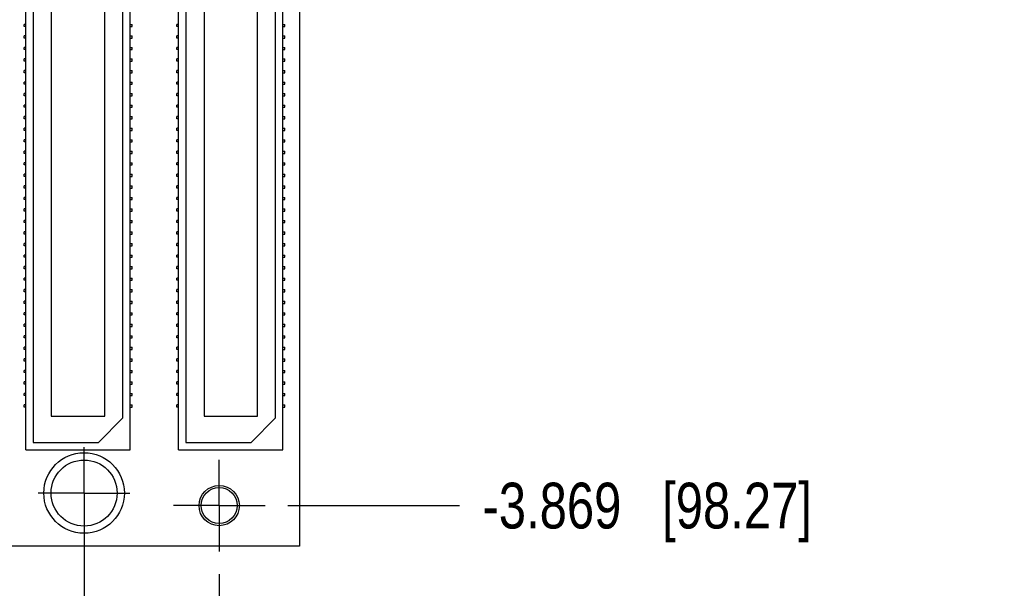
# Model space of a CAD drawing. Header units: inches. Extents: x 0 to 22, y 0 to 17.
# Tile 3 of 14: x 3.2 to 5.9, y 4 to 5.5. Entities that reach past the tile are written whole.
import ezdxf

# ---------------------------------------------------------------- set-up
doc = ezdxf.new("R2010")
doc.units = ezdxf.units.IN
doc.header["$LTSCALE"] = 1.21
doc.header["$MEASUREMENT"] = 0
doc.linetypes.add('CENTER', pattern=[0.6, 0.375, -0.075, 0.075, -0.075])
doc.layers.get('0').update_dxf_attribs({"linetype": 'CONTINUOUS'})
doc.layers.add('02___PRT_ALL_AXES', color=7, linetype='CONTINUOUS')
doc.layers.add('DIMENSIONS', color=7, linetype='CONTINUOUS')
doc.styles.get("Standard").update_dxf_attribs({"font": 'txt', "width": 0.8})
doc.dimstyles.new('DIMSTYLE_2', dxfattribs={"dimtxt": 0.125, "dimasz": 0.18, "dimexe": 0.18, "dimexo": 0.0625, "dimgap": 0.09, "dimtad": 0, "dimtih": 1, "dimtoh": 1, "dimdec": 3, "dimzin": 4, "dimdsep": 46, "dimtxsty": 'STANDARD', "dimblk": '_FILLED', "dimblk1": '_FILLED', "dimblk2": '_FILLED', "dimcen": 0.09, "dimadec": 0, "dimazin": 0, "dimtp": 0.01, "dimtm": 0.01, "dimtfac": 1, "dimtdec": 3, "dimtofl": 0, "dimtmove": 0, "dimatfit": 3, "dimldrblk": '_FILLED', "dimfxl": 1, "dimtolj": 1, "dimtzin": 4, "dimarcsym": 0})

# ---------------------------------------------------------------- blocks, each defined once
blk = doc.blocks.new('*D8')
at = {"layer": 'DIMENSIONS', "color": 2, "linetype": 'CONTINUOUS'}
blk.add_line((3.9399, 4.1973), (4.4088, 4.1973), dxfattribs=at)
at = {"layer": 'DIMENSIONS', "color": 2, "linetype": 'CONTINUOUS', "insert": (4.4713, 4.2598), "char_height": 0.125, "width": 1.425, "attachment_point": 1, "line_spacing_factor": 0.9}
blk.add_mtext('-3.869{\\Ftxt.shx;\\W1.000000;\\H0.125000; }[98.27]', dxfattribs=at)
blk = doc.blocks.new('_FILLED')
at = {"color": 0, "linetype": 'BYBLOCK'}
blk.add_solid([(0, 0), (-1, 0.174), (-1, -0.174)], dxfattribs=at)
blk = doc.blocks.new('*D16')
at = {"layer": 'DIMENSIONS', "color": 2, "linetype": 'CONTINUOUS'}
blk.add_line((3.7523, 4.0097), (3.7523, 3.6248), dxfattribs=at)
at = {"layer": 'DIMENSIONS', "color": 2, "linetype": 'CONTINUOUS', "insert": (3.6898, 3.5623), "char_height": 0.125, "width": 1.225, "attachment_point": 3, "rotation": 90, "line_spacing_factor": 0.9}
blk.add_mtext('.434{\\Ftxt.shx;\\W1.000000;\\H0.125000; }[11.02]', dxfattribs=at)
blk = doc.blocks.new('*D17')
at = {"layer": 'DIMENSIONS', "color": 2, "linetype": 'CONTINUOUS'}
blk.add_line((3.3833, 4.1691), (3.3833, 3.6491), dxfattribs=at)
at = {"layer": 'DIMENSIONS', "color": 2, "linetype": 'CONTINUOUS', "insert": (3.3208, 3.5866), "char_height": 0.125, "width": 1.125, "attachment_point": 3, "rotation": 90, "line_spacing_factor": 0.9}
blk.add_mtext('.065{\\Ftxt.shx;\\W1.000000;\\H0.125000; }[1.65]', dxfattribs=at)

msp = doc.modelspace()

# ---------------------------------------------------------------- linework, layer by layer
at = {"color": 7, "linetype": 'CONTINUOUS'}
for p, q in [((3.9713, 7.9416), (3.9713, 4.0866)), ((3.2243, 4.3496), (3.2243, 7.0771)), ((3.5093, 4.3496), (3.5093, 7.0771)), ((3.6413, 4.3496), (3.6413, 7.0771)), ((3.9263, 4.3496), (3.9263, 7.0771)), ((3.2443, 7.0571), (3.2443, 4.3696)), ((3.6613, 7.0571), (3.6613, 4.3696)), ((3.2938, 6.9854), (3.2938, 4.4414)), ((3.4398, 4.4414), (3.4398, 6.9854)), ((3.4893, 4.4366), (3.4893, 6.9901)), ((3.7108, 6.9854), (3.7108, 4.4414)), ((3.8568, 4.4414), (3.8568, 6.9854)), ((3.9063, 4.4366), (3.9063, 6.9901)), ((3.2243, 5.5116), (3.2193, 5.5116)), ((3.2193, 5.5056), (3.2193, 5.5116)), ((3.2243, 5.5056), (3.2193, 5.5056)), ((3.5093, 5.5116), (3.5143, 5.5116)), ((3.5093, 5.5056), (3.5143, 5.5056)), ((3.5143, 5.5056), (3.5143, 5.5116)), ((3.6413, 5.5116), (3.6363, 5.5116)), ((3.6363, 5.5056), (3.6363, 5.5116)), ((3.6413, 5.5056), (3.6363, 5.5056)), ((3.9263, 5.5116), (3.9313, 5.5116)), ((3.9263, 5.5056), (3.9313, 5.5056)), ((3.9313, 5.5056), (3.9313, 5.5116)), ((3.2243, 5.4801), (3.2193, 5.4801)), ((3.2193, 5.4741), (3.2193, 5.4801)), ((3.2243, 5.4741), (3.2193, 5.4741)), ((3.5093, 5.4801), (3.5143, 5.4801)), ((3.5093, 5.4741), (3.5143, 5.4741)), ((3.5143, 5.4741), (3.5143, 5.4801)), ((3.6413, 5.4801), (3.6363, 5.4801)), ((3.6363, 5.4741), (3.6363, 5.4801)), ((3.6413, 5.4741), (3.6363, 5.4741)), ((3.9263, 5.4801), (3.9313, 5.4801)), ((3.9263, 5.4741), (3.9313, 5.4741)), ((3.9313, 5.4741), (3.9313, 5.4801)), ((3.2243, 5.4486), (3.2193, 5.4486)), ((3.2193, 5.4426), (3.2193, 5.4486)), ((3.2243, 5.4426), (3.2193, 5.4426)), ((3.5093, 5.4486), (3.5143, 5.4486)), ((3.5093, 5.4426), (3.5143, 5.4426)), ((3.5143, 5.4426), (3.5143, 5.4486)), ((3.6413, 5.4486), (3.6363, 5.4486)), ((3.6363, 5.4426), (3.6363, 5.4486)), ((3.6413, 5.4426), (3.6363, 5.4426)), ((3.9263, 5.4486), (3.9313, 5.4486)), ((3.9263, 5.4426), (3.9313, 5.4426)), ((3.9313, 5.4426), (3.9313, 5.4486)), ((3.2243, 5.4171), (3.2193, 5.4171)), ((3.2193, 5.4111), (3.2193, 5.4171)), ((3.2243, 5.4111), (3.2193, 5.4111)), ((3.5093, 5.4171), (3.5143, 5.4171)), ((3.5093, 5.4111), (3.5143, 5.4111)), ((3.5143, 5.4111), (3.5143, 5.4171)), ((3.6413, 5.4171), (3.6363, 5.4171)), ((3.6363, 5.4111), (3.6363, 5.4171)), ((3.6413, 5.4111), (3.6363, 5.4111)), ((3.9263, 5.4171), (3.9313, 5.4171)), ((3.9263, 5.4111), (3.9313, 5.4111)), ((3.9313, 5.4111), (3.9313, 5.4171)), ((3.2243, 5.3856), (3.2193, 5.3856)), ((3.2193, 5.3796), (3.2193, 5.3856)), ((3.2243, 5.3796), (3.2193, 5.3796)), ((3.5093, 5.3856), (3.5143, 5.3856)), ((3.5093, 5.3796), (3.5143, 5.3796)), ((3.5143, 5.3796), (3.5143, 5.3856)), ((3.6413, 5.3856), (3.6363, 5.3856)), ((3.6363, 5.3796), (3.6363, 5.3856)), ((3.6413, 5.3796), (3.6363, 5.3796)), ((3.9263, 5.3856), (3.9313, 5.3856)), ((3.9263, 5.3796), (3.9313, 5.3796)), ((3.9313, 5.3796), (3.9313, 5.3856)), ((3.2243, 5.3541), (3.2193, 5.3541)), ((3.2193, 5.3481), (3.2193, 5.3541)), ((3.5093, 5.3541), (3.5143, 5.3541)), ((3.5143, 5.3481), (3.5143, 5.3541)), ((3.6413, 5.3541), (3.6363, 5.3541)), ((3.6363, 5.3481), (3.6363, 5.3541)), ((3.9263, 5.3541), (3.9313, 5.3541)), ((3.9313, 5.3481), (3.9313, 5.3541)), ((3.2243, 5.3481), (3.2193, 5.3481)), ((3.5093, 5.3481), (3.5143, 5.3481)), ((3.6413, 5.3481), (3.6363, 5.3481)), ((3.9263, 5.3481), (3.9313, 5.3481)), ((3.2243, 5.3226), (3.2193, 5.3226)), ((3.2193, 5.3166), (3.2193, 5.3226)), ((3.2243, 5.3166), (3.2193, 5.3166)), ((3.5093, 5.3226), (3.5143, 5.3226)), ((3.5093, 5.3166), (3.5143, 5.3166)), ((3.5143, 5.3166), (3.5143, 5.3226)), ((3.6413, 5.3226), (3.6363, 5.3226)), ((3.6363, 5.3166), (3.6363, 5.3226)), ((3.6413, 5.3166), (3.6363, 5.3166)), ((3.9263, 5.3226), (3.9313, 5.3226)), ((3.9263, 5.3166), (3.9313, 5.3166)), ((3.9313, 5.3166), (3.9313, 5.3226)), ((3.2243, 5.2911), (3.2193, 5.2911)), ((3.2193, 5.2851), (3.2193, 5.2911)), ((3.2243, 5.2851), (3.2193, 5.2851)), ((3.5093, 5.2911), (3.5143, 5.2911)), ((3.5093, 5.2851), (3.5143, 5.2851)), ((3.5143, 5.2851), (3.5143, 5.2911)), ((3.6413, 5.2911), (3.6363, 5.2911)), ((3.6363, 5.2851), (3.6363, 5.2911)), ((3.6413, 5.2851), (3.6363, 5.2851)), ((3.9263, 5.2911), (3.9313, 5.2911)), ((3.9263, 5.2851), (3.9313, 5.2851)), ((3.9313, 5.2851), (3.9313, 5.2911)), ((3.2243, 5.2596), (3.2193, 5.2596)), ((3.2193, 5.2536), (3.2193, 5.2596)), ((3.2243, 5.2536), (3.2193, 5.2536)), ((3.5093, 5.2596), (3.5143, 5.2596)), ((3.5093, 5.2536), (3.5143, 5.2536)), ((3.5143, 5.2536), (3.5143, 5.2596)), ((3.6413, 5.2596), (3.6363, 5.2596)), ((3.6363, 5.2536), (3.6363, 5.2596)), ((3.6413, 5.2536), (3.6363, 5.2536)), ((3.9263, 5.2596), (3.9313, 5.2596)), ((3.9263, 5.2536), (3.9313, 5.2536)), ((3.9313, 5.2536), (3.9313, 5.2596)), ((3.2243, 5.2281), (3.2193, 5.2281)), ((3.2193, 5.2221), (3.2193, 5.2281)), ((3.2243, 5.2221), (3.2193, 5.2221)), ((3.5093, 5.2281), (3.5143, 5.2281)), ((3.5093, 5.2221), (3.5143, 5.2221)), ((3.5143, 5.2221), (3.5143, 5.2281)), ((3.6413, 5.2281), (3.6363, 5.2281)), ((3.6363, 5.2221), (3.6363, 5.2281)), ((3.6413, 5.2221), (3.6363, 5.2221)), ((3.9263, 5.2281), (3.9313, 5.2281)), ((3.9263, 5.2221), (3.9313, 5.2221)), ((3.9313, 5.2221), (3.9313, 5.2281)), ((3.2243, 5.1966), (3.2193, 5.1966)), ((3.2193, 5.1906), (3.2193, 5.1966)), ((3.2243, 5.1906), (3.2193, 5.1906)), ((3.5093, 5.1966), (3.5143, 5.1966)), ((3.5093, 5.1906), (3.5143, 5.1906)), ((3.5143, 5.1906), (3.5143, 5.1966)), ((3.6413, 5.1966), (3.6363, 5.1966)), ((3.6363, 5.1906), (3.6363, 5.1966)), ((3.6413, 5.1906), (3.6363, 5.1906)), ((3.9263, 5.1966), (3.9313, 5.1966)), ((3.9263, 5.1906), (3.9313, 5.1906)), ((3.9313, 5.1906), (3.9313, 5.1966)), ((3.2243, 5.1651), (3.2193, 5.1651)), ((3.2193, 5.1591), (3.2193, 5.1651)), ((3.5093, 5.1651), (3.5143, 5.1651)), ((3.5143, 5.1591), (3.5143, 5.1651)), ((3.6413, 5.1651), (3.6363, 5.1651)), ((3.6363, 5.1591), (3.6363, 5.1651)), ((3.9263, 5.1651), (3.9313, 5.1651)), ((3.9313, 5.1591), (3.9313, 5.1651)), ((3.2243, 5.1591), (3.2193, 5.1591)), ((3.5093, 5.1591), (3.5143, 5.1591)), ((3.6413, 5.1591), (3.6363, 5.1591)), ((3.9263, 5.1591), (3.9313, 5.1591)), ((3.2243, 5.1336), (3.2193, 5.1336)), ((3.2193, 5.1276), (3.2193, 5.1336)), ((3.2243, 5.1276), (3.2193, 5.1276)), ((3.5093, 5.1336), (3.5143, 5.1336)), ((3.5093, 5.1276), (3.5143, 5.1276)), ((3.5143, 5.1276), (3.5143, 5.1336)), ((3.6413, 5.1336), (3.6363, 5.1336)), ((3.6363, 5.1276), (3.6363, 5.1336)), ((3.6413, 5.1276), (3.6363, 5.1276)), ((3.9263, 5.1336), (3.9313, 5.1336)), ((3.9263, 5.1276), (3.9313, 5.1276)), ((3.9313, 5.1276), (3.9313, 5.1336)), ((3.2243, 5.1021), (3.2193, 5.1021)), ((3.2193, 5.0961), (3.2193, 5.1021)), ((3.2243, 5.0961), (3.2193, 5.0961)), ((3.5093, 5.1021), (3.5143, 5.1021)), ((3.5093, 5.0961), (3.5143, 5.0961)), ((3.5143, 5.0961), (3.5143, 5.1021)), ((3.6413, 5.1021), (3.6363, 5.1021)), ((3.6363, 5.0961), (3.6363, 5.1021)), ((3.6413, 5.0961), (3.6363, 5.0961)), ((3.9263, 5.1021), (3.9313, 5.1021)), ((3.9263, 5.0961), (3.9313, 5.0961)), ((3.9313, 5.0961), (3.9313, 5.1021)), ((3.2243, 5.0706), (3.2193, 5.0706)), ((3.2193, 5.0646), (3.2193, 5.0706)), ((3.2243, 5.0646), (3.2193, 5.0646)), ((3.5093, 5.0706), (3.5143, 5.0706)), ((3.5093, 5.0646), (3.5143, 5.0646)), ((3.5143, 5.0646), (3.5143, 5.0706)), ((3.6413, 5.0706), (3.6363, 5.0706)), ((3.6363, 5.0646), (3.6363, 5.0706)), ((3.6413, 5.0646), (3.6363, 5.0646)), ((3.9263, 5.0706), (3.9313, 5.0706)), ((3.9263, 5.0646), (3.9313, 5.0646)), ((3.9313, 5.0646), (3.9313, 5.0706)), ((3.2243, 5.0391), (3.2193, 5.0391)), ((3.2193, 5.0331), (3.2193, 5.0391)), ((3.2243, 5.0331), (3.2193, 5.0331)), ((3.5093, 5.0391), (3.5143, 5.0391)), ((3.5093, 5.0331), (3.5143, 5.0331)), ((3.5143, 5.0331), (3.5143, 5.0391)), ((3.6413, 5.0391), (3.6363, 5.0391)), ((3.6363, 5.0331), (3.6363, 5.0391)), ((3.6413, 5.0331), (3.6363, 5.0331)), ((3.9263, 5.0391), (3.9313, 5.0391)), ((3.9263, 5.0331), (3.9313, 5.0331)), ((3.9313, 5.0331), (3.9313, 5.0391)), ((3.2243, 5.0076), (3.2193, 5.0076)), ((3.2193, 5.0016), (3.2193, 5.0076)), ((3.2243, 5.0016), (3.2193, 5.0016)), ((3.5093, 5.0076), (3.5143, 5.0076)), ((3.5093, 5.0016), (3.5143, 5.0016)), ((3.5143, 5.0016), (3.5143, 5.0076)), ((3.6413, 5.0076), (3.6363, 5.0076)), ((3.6363, 5.0016), (3.6363, 5.0076)), ((3.6413, 5.0016), (3.6363, 5.0016)), ((3.9263, 5.0076), (3.9313, 5.0076)), ((3.9263, 5.0016), (3.9313, 5.0016)), ((3.9313, 5.0016), (3.9313, 5.0076)), ((3.2243, 4.9761), (3.2193, 4.9761)), ((3.2193, 4.9701), (3.2193, 4.9761)), ((3.5093, 4.9761), (3.5143, 4.9761)), ((3.5143, 4.9701), (3.5143, 4.9761)), ((3.6413, 4.9761), (3.6363, 4.9761)), ((3.6363, 4.9701), (3.6363, 4.9761)), ((3.9263, 4.9761), (3.9313, 4.9761)), ((3.9313, 4.9701), (3.9313, 4.9761)), ((3.2243, 4.9701), (3.2193, 4.9701)), ((3.5093, 4.9701), (3.5143, 4.9701)), ((3.6413, 4.9701), (3.6363, 4.9701)), ((3.9263, 4.9701), (3.9313, 4.9701)), ((3.2243, 4.9446), (3.2193, 4.9446)), ((3.2193, 4.9386), (3.2193, 4.9446)), ((3.2243, 4.9386), (3.2193, 4.9386)), ((3.5093, 4.9446), (3.5143, 4.9446)), ((3.5093, 4.9386), (3.5143, 4.9386)), ((3.5143, 4.9386), (3.5143, 4.9446)), ((3.6413, 4.9446), (3.6363, 4.9446)), ((3.6363, 4.9386), (3.6363, 4.9446)), ((3.6413, 4.9386), (3.6363, 4.9386)), ((3.9263, 4.9446), (3.9313, 4.9446)), ((3.9263, 4.9386), (3.9313, 4.9386)), ((3.9313, 4.9386), (3.9313, 4.9446)), ((3.2243, 4.9131), (3.2193, 4.9131)), ((3.2193, 4.9071), (3.2193, 4.9131)), ((3.2243, 4.9071), (3.2193, 4.9071)), ((3.5093, 4.9131), (3.5143, 4.9131)), ((3.5093, 4.9071), (3.5143, 4.9071)), ((3.5143, 4.9071), (3.5143, 4.9131)), ((3.6413, 4.9131), (3.6363, 4.9131)), ((3.6363, 4.9071), (3.6363, 4.9131)), ((3.6413, 4.9071), (3.6363, 4.9071)), ((3.9263, 4.9131), (3.9313, 4.9131)), ((3.9263, 4.9071), (3.9313, 4.9071)), ((3.9313, 4.9071), (3.9313, 4.9131)), ((3.2243, 4.8816), (3.2193, 4.8816)), ((3.2193, 4.8756), (3.2193, 4.8816)), ((3.2243, 4.8756), (3.2193, 4.8756)), ((3.5093, 4.8816), (3.5143, 4.8816)), ((3.5093, 4.8756), (3.5143, 4.8756)), ((3.5143, 4.8756), (3.5143, 4.8816)), ((3.6413, 4.8816), (3.6363, 4.8816)), ((3.6363, 4.8756), (3.6363, 4.8816)), ((3.6413, 4.8756), (3.6363, 4.8756)), ((3.9263, 4.8816), (3.9313, 4.8816)), ((3.9263, 4.8756), (3.9313, 4.8756)), ((3.9313, 4.8756), (3.9313, 4.8816)), ((3.2243, 4.8501), (3.2193, 4.8501)), ((3.2193, 4.8441), (3.2193, 4.8501)), ((3.2243, 4.8441), (3.2193, 4.8441)), ((3.5093, 4.8501), (3.5143, 4.8501)), ((3.5093, 4.8441), (3.5143, 4.8441)), ((3.5143, 4.8441), (3.5143, 4.8501)), ((3.6413, 4.8501), (3.6363, 4.8501)), ((3.6363, 4.8441), (3.6363, 4.8501)), ((3.6413, 4.8441), (3.6363, 4.8441)), ((3.9263, 4.8501), (3.9313, 4.8501)), ((3.9263, 4.8441), (3.9313, 4.8441)), ((3.9313, 4.8441), (3.9313, 4.8501)), ((3.2243, 4.8186), (3.2193, 4.8186)), ((3.2193, 4.8126), (3.2193, 4.8186)), ((3.5093, 4.8186), (3.5143, 4.8186)), ((3.5143, 4.8126), (3.5143, 4.8186)), ((3.6413, 4.8186), (3.6363, 4.8186)), ((3.6363, 4.8126), (3.6363, 4.8186)), ((3.9263, 4.8186), (3.9313, 4.8186)), ((3.9313, 4.8126), (3.9313, 4.8186)), ((3.2243, 4.8126), (3.2193, 4.8126)), ((3.2243, 4.7871), (3.2193, 4.7871)), ((3.2193, 4.7811), (3.2193, 4.7871)), ((3.5093, 4.8126), (3.5143, 4.8126)), ((3.5093, 4.7871), (3.5143, 4.7871)), ((3.5143, 4.7811), (3.5143, 4.7871)), ((3.6413, 4.8126), (3.6363, 4.8126)), ((3.6413, 4.7871), (3.6363, 4.7871)), ((3.6363, 4.7811), (3.6363, 4.7871)), ((3.9263, 4.8126), (3.9313, 4.8126)), ((3.9263, 4.7871), (3.9313, 4.7871)), ((3.9313, 4.7811), (3.9313, 4.7871)), ((3.2243, 4.7811), (3.2193, 4.7811)), ((3.5093, 4.7811), (3.5143, 4.7811)), ((3.6413, 4.7811), (3.6363, 4.7811)), ((3.9263, 4.7811), (3.9313, 4.7811)), ((3.2243, 4.7556), (3.2193, 4.7556)), ((3.2193, 4.7496), (3.2193, 4.7556)), ((3.2243, 4.7496), (3.2193, 4.7496)), ((3.5093, 4.7556), (3.5143, 4.7556)), ((3.5093, 4.7496), (3.5143, 4.7496)), ((3.5143, 4.7496), (3.5143, 4.7556)), ((3.6413, 4.7556), (3.6363, 4.7556)), ((3.6363, 4.7496), (3.6363, 4.7556)), ((3.6413, 4.7496), (3.6363, 4.7496)), ((3.9263, 4.7556), (3.9313, 4.7556)), ((3.9263, 4.7496), (3.9313, 4.7496)), ((3.9313, 4.7496), (3.9313, 4.7556)), ((3.2243, 4.7241), (3.2193, 4.7241)), ((3.2193, 4.7181), (3.2193, 4.7241)), ((3.2243, 4.7181), (3.2193, 4.7181)), ((3.5093, 4.7241), (3.5143, 4.7241)), ((3.5093, 4.7181), (3.5143, 4.7181)), ((3.5143, 4.7181), (3.5143, 4.7241)), ((3.6413, 4.7241), (3.6363, 4.7241)), ((3.6363, 4.7181), (3.6363, 4.7241)), ((3.6413, 4.7181), (3.6363, 4.7181)), ((3.9263, 4.7241), (3.9313, 4.7241)), ((3.9263, 4.7181), (3.9313, 4.7181)), ((3.9313, 4.7181), (3.9313, 4.7241)), ((3.2243, 4.6926), (3.2193, 4.6926)), ((3.2193, 4.6866), (3.2193, 4.6926)), ((3.2243, 4.6866), (3.2193, 4.6866)), ((3.5093, 4.6926), (3.5143, 4.6926)), ((3.5093, 4.6866), (3.5143, 4.6866)), ((3.5143, 4.6866), (3.5143, 4.6926)), ((3.6413, 4.6926), (3.6363, 4.6926)), ((3.6363, 4.6866), (3.6363, 4.6926)), ((3.6413, 4.6866), (3.6363, 4.6866)), ((3.9263, 4.6926), (3.9313, 4.6926)), ((3.9263, 4.6866), (3.9313, 4.6866)), ((3.9313, 4.6866), (3.9313, 4.6926)), ((3.2243, 4.6611), (3.2193, 4.6611)), ((3.2193, 4.6551), (3.2193, 4.6611)), ((3.2243, 4.6551), (3.2193, 4.6551)), ((3.5093, 4.6611), (3.5143, 4.6611)), ((3.5093, 4.6551), (3.5143, 4.6551)), ((3.5143, 4.6551), (3.5143, 4.6611)), ((3.6413, 4.6611), (3.6363, 4.6611)), ((3.6363, 4.6551), (3.6363, 4.6611)), ((3.6413, 4.6551), (3.6363, 4.6551)), ((3.9263, 4.6611), (3.9313, 4.6611)), ((3.9263, 4.6551), (3.9313, 4.6551)), ((3.9313, 4.6551), (3.9313, 4.6611)), ((3.2243, 4.6296), (3.2193, 4.6296)), ((3.2193, 4.6236), (3.2193, 4.6296)), ((3.5093, 4.6296), (3.5143, 4.6296)), ((3.5143, 4.6236), (3.5143, 4.6296)), ((3.6413, 4.6296), (3.6363, 4.6296)), ((3.6363, 4.6236), (3.6363, 4.6296)), ((3.9263, 4.6296), (3.9313, 4.6296)), ((3.9313, 4.6236), (3.9313, 4.6296)), ((3.2243, 4.6236), (3.2193, 4.6236)), ((3.2243, 4.5981), (3.2193, 4.5981)), ((3.2193, 4.5921), (3.2193, 4.5981)), ((3.5093, 4.6236), (3.5143, 4.6236)), ((3.5093, 4.5981), (3.5143, 4.5981)), ((3.5143, 4.5921), (3.5143, 4.5981)), ((3.6413, 4.6236), (3.6363, 4.6236)), ((3.6413, 4.5981), (3.6363, 4.5981)), ((3.6363, 4.5921), (3.6363, 4.5981)), ((3.9263, 4.6236), (3.9313, 4.6236)), ((3.9263, 4.5981), (3.9313, 4.5981)), ((3.9313, 4.5921), (3.9313, 4.5981)), ((3.2243, 4.5921), (3.2193, 4.5921)), ((3.5093, 4.5921), (3.5143, 4.5921)), ((3.6413, 4.5921), (3.6363, 4.5921)), ((3.9263, 4.5921), (3.9313, 4.5921)), ((3.2243, 4.5666), (3.2193, 4.5666)), ((3.2193, 4.5606), (3.2193, 4.5666)), ((3.2243, 4.5606), (3.2193, 4.5606)), ((3.5093, 4.5666), (3.5143, 4.5666)), ((3.5093, 4.5606), (3.5143, 4.5606)), ((3.5143, 4.5606), (3.5143, 4.5666)), ((3.6413, 4.5666), (3.6363, 4.5666)), ((3.6363, 4.5606), (3.6363, 4.5666)), ((3.6413, 4.5606), (3.6363, 4.5606)), ((3.9263, 4.5666), (3.9313, 4.5666)), ((3.9263, 4.5606), (3.9313, 4.5606)), ((3.9313, 4.5606), (3.9313, 4.5666)), ((3.2243, 4.5351), (3.2193, 4.5351)), ((3.2193, 4.5291), (3.2193, 4.5351)), ((3.2243, 4.5291), (3.2193, 4.5291)), ((3.5093, 4.5351), (3.5143, 4.5351)), ((3.5093, 4.5291), (3.5143, 4.5291)), ((3.5143, 4.5291), (3.5143, 4.5351)), ((3.6413, 4.5351), (3.6363, 4.5351)), ((3.6363, 4.5291), (3.6363, 4.5351)), ((3.6413, 4.5291), (3.6363, 4.5291)), ((3.9263, 4.5351), (3.9313, 4.5351)), ((3.9263, 4.5291), (3.9313, 4.5291)), ((3.9313, 4.5291), (3.9313, 4.5351)), ((3.2243, 4.5036), (3.2193, 4.5036)), ((3.2193, 4.4976), (3.2193, 4.5036)), ((3.2243, 4.4976), (3.2193, 4.4976)), ((3.5093, 4.5036), (3.5143, 4.5036)), ((3.5093, 4.4976), (3.5143, 4.4976)), ((3.5143, 4.4976), (3.5143, 4.5036)), ((3.6413, 4.5036), (3.6363, 4.5036)), ((3.6363, 4.4976), (3.6363, 4.5036)), ((3.6413, 4.4976), (3.6363, 4.4976)), ((3.9263, 4.5036), (3.9313, 4.5036)), ((3.9263, 4.4976), (3.9313, 4.4976)), ((3.9313, 4.4976), (3.9313, 4.5036)), ((3.2243, 4.4721), (3.2193, 4.4721)), ((3.2193, 4.4661), (3.2193, 4.4721)), ((3.2243, 4.4661), (3.2193, 4.4661)), ((3.5093, 4.4721), (3.5143, 4.4721)), ((3.5093, 4.4661), (3.5143, 4.4661)), ((3.5143, 4.4661), (3.5143, 4.4721)), ((3.6413, 4.4721), (3.6363, 4.4721)), ((3.6363, 4.4661), (3.6363, 4.4721)), ((3.6413, 4.4661), (3.6363, 4.4661)), ((3.9263, 4.4721), (3.9313, 4.4721)), ((3.9263, 4.4661), (3.9313, 4.4661)), ((3.9313, 4.4661), (3.9313, 4.4721)), ((3.2938, 4.4414), (3.4398, 4.4414)), ((3.4223, 4.3696), (3.4893, 4.4366)), ((3.7108, 4.4414), (3.8568, 4.4414)), ((3.8393, 4.3696), (3.9063, 4.4366)), ((3.2443, 4.3696), (3.4223, 4.3696)), ((3.6613, 4.3696), (3.8393, 4.3696)), ((3.2243, 4.3496), (3.5093, 4.3496)), ((3.6413, 4.3496), (3.9263, 4.3496)), ((3.9713, 4.0866), (3.1833, 4.0866))]:
    msp.add_line(p, q, dxfattribs=at)
for centre, radius in [((3.3833, 4.2316), 0.11), ((3.3833, 4.2316), 0.0902), ((3.7523, 4.1973), 0.055), ((3.7523, 4.1973), 0.0492)]:
    msp.add_circle(centre, radius, dxfattribs=at)
at = {"layer": '02___PRT_ALL_AXES', "color": 7, "linetype": 'CENTER'}
for p, q in [((3.3833, 4.2316), (3.3833, 4.3567)), ((3.7523, 4.1973), (3.7523, 4.3224)), ((3.3833, 4.2316), (3.2582, 4.2316)), ((3.3833, 4.2316), (3.5084, 4.2316)), ((3.3833, 4.2316), (3.3833, 4.1065)), ((3.7523, 4.1973), (3.6272, 4.1973)), ((3.7523, 4.1973), (3.8774, 4.1973)), ((3.7523, 4.1973), (3.7523, 4.0722))]:
    msp.add_line(p, q, dxfattribs=at)

# ---------------------------------------------------------------- dimensions: what is measured, and where the dimension line sits
at = {"layer": 'DIMENSIONS', "color": 2, "linetype": 'CONTINUOUS'}
for feature_location, offset, origin, picture, middle in [((3.3833, 4.1691), (0, -0.52), (3.3183, 8.1914), '*D17', (3.4953, 2.8006)), ((3.7523, 4.0097), (0, -0.3848), (3.3183, 8.0663), '*D16', (3.8867, 2.7263))]:
    dim = msp.add_ordinate_dim(feature_location=feature_location, offset=offset, dtype=1, origin=origin, dimstyle='DIMSTYLE_2', dxfattribs=at)
    dim.commit()
    dim.dimension.update_dxf_attribs({"geometry": picture, "text_midpoint": middle})
dim = msp.add_ordinate_dim(feature_location=(3.9399, 4.1973), offset=(0.4689, 0), dtype=0, origin=(3.3183, 8.0663), text='-<>', dimstyle='DIMSTYLE_2', dxfattribs=at)
dim.commit()
dim.dimension.update_dxf_attribs({"geometry": '*D8', "text_midpoint": (5.1838, 4.1973)})

doc.saveas('drawing.dxf')
